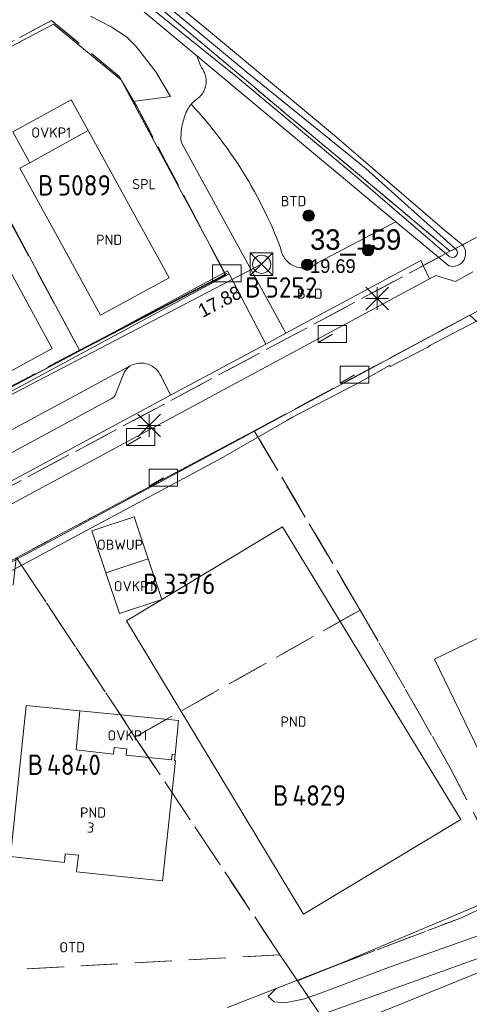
# Model space of a CAD drawing. Header units: metres. Extents: x 207644 to 210135, y 370459 to 373417.
# Tile 253 of 256: x 208262 to 208301, y 372788 to 372875. Entities that reach past the tile are written whole.
import ezdxf
from ezdxf.enums import TextEntityAlignment as Align

# ---------------------------------------------------------------- set-up
doc = ezdxf.new("R2010")
doc.units = ezdxf.units.M
doc.linetypes.add('HIDDEN2', pattern=[4.7625, 3.175, -1.5875])
for name, color, linetype in [('BTD', 7, 'Continuous'), ('CON_BxH300x300mm', 7, 'Continuous'), ('GB', 1, 'Continuous'), ('GB11', 1, 'Continuous'), ('INV_BxH300x300mm', 7, 'Continuous'), ('KAD_perceelnummer', 212, 'Continuous'), ('KAD_sectie', 212, 'Continuous'), ('KAD_Vastgesteld_Perceel', 212, 'Continuous'), ('NAR', 7, 'Continuous'), ('NLV_inspectieput', 7, 'Continuous'), ('NNR_inspectieput', 7, 'Continuous'), ('NOD_inspectieput', 7, 'Continuous'), ('OBWUP', 7, 'Continuous'), ('OTD', 7, 'Continuous'), ('OVKP1', 7, 'Continuous'), ('PND', 7, 'Continuous'), ('SPL', 7, 'Continuous')]:
    doc.layers.add(name, color=color, linetype=linetype)
for name, color, linetype, lineweight in [('GIMGMV', 7, 'Continuous', 25), ('GMV', 7, 'Continuous', 25), ('GP1', 7, 'Continuous', 30), ('GSPL', 7, 'Continuous', 25), ('Q21_lantaarnpaal', 1, 'Continuous', 0), ('Q23_kolk', 153, 'Continuous', 0), ('Q26_boom', 72, 'Continuous', 0), ('Q28_rioolput', 153, 'Continuous', 0)]:
    doc.layers.add(name, color=color, linetype=linetype, lineweight=lineweight)
doc.styles.add('ISO', font='isocpeur.ttf', dxfattribs={"height": 1})
doc.styles.add('ISOCP', font='ISOCP.shx', dxfattribs={"height": 1.8})

# ---------------------------------------------------------------- blocks, each defined once
blk = doc.blocks.new('ACMAP_ANN_TEMPLATE_Vastgesteld_Perceelnummer')
at = {"layer": 'KAD_perceelnummer', "style": 'ISOCP'}
blk.add_attdef('Perceelnummer', text='', height=1.8, dxfattribs=at).set_placement((0, 0), align=Align.MIDDLE)
at = {"layer": 'KAD_sectie', "style": 'ISOCP'}
blk.add_attdef('sectie', text='', height=1.8, dxfattribs=at).set_placement((-2.7, 0), align=Align.MIDDLE_RIGHT)
blk = doc.blocks.new('Q26')
blk.add_hatch(color=256).paths.add_polyline_path([(-0.452, -0.01, 1), (0.548, -0.01, 1)])
blk.add_circle((0.048, -0.01), 0.5)
blk = doc.blocks.new('Q21')
for p, q in [((-1, 1), (0, 0)), ((0, 1), (0, 0)), ((0, 0), (1, 1)), ((-1, 0), (0, 0)), ((-1, -1), (0, 0)), ((0, 0), (1, 0)), ((0, 0), (0, -1)), ((0, 0), (1, -1))]:
    blk.add_line(p, q)
blk = doc.blocks.new('Q23')
blk.add_line((-1.25, -0.75), (0, 0))
blk.add_lwpolyline([(-1.25, -0.75), (1.25, -0.75), (1.25, 0.75), (-1.25, 0.75), (-1.25, -0.75)])
blk = doc.blocks.new('Q28')
at = {"linetype": 'Continuous'}
for p, q in [((-1, -1), (1, 1)), ((-1, 1), (1, -1))]:
    blk.add_line(p, q, dxfattribs=at)
blk.add_lwpolyline([(1, 1), (1, -1), (-1, -1), (-1, 1)], close=True)

msp = doc.modelspace()

# ---------------------------------------------------------------- linework, layer by layer
at = {"layer": 'CON_BxH300x300mm', "color": 253, "linetype": 'Continuous', "lineweight": 13}
msp.add_lwpolyline([(208232.725, 372826.868), (208282.937, 372853.048)], dxfattribs=at)
at = {"layer": 'GB', "color": 253, "linetype": 'Continuous', "lineweight": 13}
for points in [[(208271.019, 372821.596), (208284.767, 372829.882)], [(208284.767, 372829.882), (208300.484, 372804.095)], [(208298.178, 372818.223), (208315.463, 372826.599)], [(208286.618, 372795.732), (208271.019, 372821.596)], [(208303.5, 372807.24), (208298.178, 372818.223)], [(208260.822, 372800.829), (208262.18, 372814.143)], [(208262.18, 372814.143), (208266.918, 372813.673)], [(208266.918, 372813.673), (208266.593, 372810.238)], [(208266.593, 372810.238), (208269.885, 372809.858)], [(208269.885, 372809.858), (208269.955, 372810.439)], [(208269.955, 372810.439), (208271.057, 372810.308)], [(208271.057, 372810.308), (208270.989, 372809.747)], [(208270.989, 372809.747), (208275.004, 372809.351)], [(208275.341, 372809.282), (208274.214, 372798.668)], [(208275.004, 372809.351), (208275.055, 372809.844)], [(208275.055, 372809.844), (208275.306, 372809.772)], [(208275.306, 372809.772), (208275.255, 372809.291)], [(208275.255, 372809.291), (208275.341, 372809.282)], [(208300.484, 372804.095), (208286.618, 372795.732)], [(208265.558, 372800.303), (208260.822, 372800.829)], [(208265.639, 372801.062), (208265.558, 372800.303)], [(208266.792, 372800.938), (208265.639, 372801.062)], [(208266.635, 372799.478), (208266.792, 372800.938)], [(208274.214, 372798.668), (208266.635, 372799.478)]]:
    msp.add_lwpolyline(points, dxfattribs=at)
at = {"layer": 'GB11', "color": 253, "linetype": 'Continuous', "lineweight": 13}
for points in [[(208261.629, 372861.526), (208268.745, 372848.551), (208274.778, 372851.86), (208267.661, 372864.835)], [(208267.661, 372864.835), (208262.513, 372862.011)], [(208262.513, 372862.011), (208261.629, 372861.526)], [(208252.933, 372853.371), (208250.965, 372856.992), (208256.621, 372860.067), (208264.472, 372845.622), (208258.816, 372842.548)]]:
    msp.add_lwpolyline(points, dxfattribs=at)
at = {"layer": 'GIMGMV', "color": 253, "linetype": 'Continuous', "lineweight": 13}
for points in [[(208271.707, 372830.783), (208267.986, 372829.549)], [(208272.935, 372827.081), (208271.707, 372830.783)], [(208267.986, 372829.549), (208269.214, 372825.847)], [(208272.935, 372827.081), (208269.214, 372825.847)]]:
    msp.add_lwpolyline(points, dxfattribs=at)
at = {"layer": 'GMV', "color": 253, "linetype": 'Continuous', "lineweight": 13}
for points in [[(208278.087, 372873.82), (208266.54, 372883.277)], [(208269.597, 372878.592), (208280.68, 372869.634)], [(208281.658, 372869.968), (208271.922, 372878.097)], [(208270.52, 372877.035), (208277.225, 372871.44)], [(208254.369, 372868.836), (208264.591, 372874.233)], [(208264.591, 372874.233), (208270.554, 372869.331)], [(208269.693, 372874.005), (208267.873, 372874.927)], [(208271.035, 372873.102), (208269.693, 372874.005)], [(208289.366, 372864.395), (208278.087, 372873.82)], [(208271.872, 372872.266), (208271.035, 372873.102)], [(208273.625, 372870.038), (208271.872, 372872.266)], [(208277.225, 372871.44), (208294.773, 372856.795)], [(208277.225, 372871.44), (208277.556, 372870.594)], [(208274.899, 372867.849), (208273.625, 372870.038)], [(208277.556, 372870.594), (208277.629, 372870.408)], [(208277.629, 372870.408), (208277.689, 372870.329)], [(208277.689, 372870.329), (208277.747, 372870.245)], [(208277.747, 372870.245), (208277.801, 372870.157)], [(208277.801, 372870.157), (208277.851, 372870.064)], [(208277.851, 372870.064), (208277.896, 372869.967)], [(208277.896, 372869.967), (208277.937, 372869.866)], [(208277.937, 372869.866), (208277.972, 372869.762)], [(208292.11, 372861.483), (208281.658, 372869.968)], [(208270.554, 372869.331), (208271.327, 372867.889)], [(208277.972, 372869.762), (208278.002, 372869.654)], [(208278.002, 372869.654), (208278.025, 372869.544)], [(208278.025, 372869.544), (208278.042, 372869.431)], [(208278.042, 372868.971), (208278.025, 372868.856)], [(208278.042, 372869.431), (208278.053, 372869.317)], [(208278.053, 372869.086), (208278.042, 372868.971)], [(208278.053, 372869.317), (208278.056, 372869.202)], [(208278.056, 372869.202), (208278.053, 372869.086)], [(208280.68, 372869.634), (208291.511, 372860.586)], [(208277.728, 372868.125), (208277.664, 372868.037)], [(208277.787, 372868.219), (208277.728, 372868.125)], [(208277.841, 372868.316), (208277.787, 372868.219)], [(208277.89, 372868.418), (208277.841, 372868.316)], [(208277.933, 372868.523), (208277.89, 372868.418)], [(208277.97, 372868.632), (208277.933, 372868.523)], [(208278.001, 372868.743), (208277.97, 372868.632)], [(208278.025, 372868.856), (208278.001, 372868.743)], [(208271.327, 372867.889), (208271.592, 372867.395)], [(208271.592, 372867.395), (208274.899, 372867.849)], [(208279.215, 372853.168), (208271.592, 372867.395)], [(208276.785, 372867.235), (208276.726, 372867.168)], [(208276.846, 372867.3), (208276.785, 372867.235)], [(208276.926, 372867.378), (208276.846, 372867.3)], [(208276.992, 372867.438), (208276.926, 372867.378)], [(208277.113, 372867.537), (208276.992, 372867.438)], [(208277.3, 372867.672), (208277.113, 372867.537)], [(208277.378, 372867.734), (208277.3, 372867.672)], [(208277.453, 372867.802), (208277.378, 372867.734)], [(208277.527, 372867.875), (208277.453, 372867.802)], [(208277.597, 372867.953), (208277.527, 372867.875)], [(208277.664, 372868.037), (208277.597, 372867.953)], [(208276.207, 372866.224), (208276.268, 372866.378)], [(208276.268, 372866.378), (208276.3, 372866.455)], [(208276.3, 372866.455), (208276.367, 372866.606)], [(208276.367, 372866.606), (208276.412, 372866.698)], [(208276.412, 372866.698), (208276.467, 372866.799)], [(208276.467, 372866.799), (208276.541, 372866.919)], [(208276.541, 372866.919), (208276.598, 372867.003)], [(208276.598, 372867.003), (208276.637, 372867.056)], [(208276.637, 372867.056), (208276.672, 372867.102)], [(208276.672, 372867.102), (208276.726, 372867.168)], [(208277.063, 372866.801), (208276.726, 372867.168)], [(208277.396, 372866.43), (208277.063, 372866.801)], [(208277.724, 372866.054), (208277.396, 372866.43)], [(208275.951, 372865.344), (208275.987, 372865.507)], [(208275.987, 372865.507), (208276.028, 372865.669)], [(208276.028, 372865.669), (208276.073, 372865.829)], [(208276.073, 372865.829), (208276.123, 372865.989)], [(208276.123, 372865.989), (208276.178, 372866.146)], [(208276.178, 372866.146), (208276.207, 372866.224)], [(208278.047, 372865.674), (208277.724, 372866.054)], [(208278.366, 372865.289), (208278.047, 372865.674)], [(208275.843, 372864.518), (208275.848, 372864.601)], [(208275.848, 372864.601), (208275.863, 372864.766)], [(208275.863, 372864.766), (208275.893, 372865.015)], [(208275.893, 372865.015), (208275.92, 372865.18)], [(208275.92, 372865.18), (208275.951, 372865.344)], [(208278.681, 372864.9), (208278.366, 372865.289)], [(208278.99, 372864.506), (208278.681, 372864.9)], [(208275.834, 372864.269), (208275.843, 372864.518)], [(208275.834, 372864.077), (208275.834, 372864.269)], [(208275.841, 372863.882), (208275.834, 372864.077)], [(208275.845, 372863.822), (208275.841, 372863.882)], [(208285.075, 372846.963), (208275.845, 372863.822)], [(208279.294, 372864.108), (208278.99, 372864.506)], [(208279.594, 372863.706), (208279.294, 372864.108)], [(208299.049, 372856.064), (208289.366, 372864.395)], [(208279.888, 372863.3), (208279.594, 372863.706)], [(208280.178, 372862.891), (208279.888, 372863.3)], [(208280.462, 372862.477), (208280.178, 372862.891)], [(208280.741, 372862.059), (208280.462, 372862.477)], [(208281.014, 372861.638), (208280.741, 372862.059)], [(208281.282, 372861.214), (208281.014, 372861.638)], [(208281.545, 372860.786), (208281.282, 372861.214)], [(208300.087, 372854.36), (208292.11, 372861.483)], [(208281.802, 372860.354), (208281.545, 372860.786)], [(208282.053, 372859.92), (208281.802, 372860.354)], [(208291.511, 372860.586), (208299.469, 372853.743)], [(208300.632, 372854.752), (208311.791, 372860.674)], [(208282.299, 372859.482), (208282.053, 372859.92)], [(208282.539, 372859.041), (208282.299, 372859.482)], [(208282.773, 372858.598), (208282.539, 372859.041)], [(208283.001, 372858.151), (208282.773, 372858.598)], [(208283.223, 372857.703), (208283.001, 372858.151)], [(208283.44, 372857.251), (208283.223, 372857.703)], [(208283.65, 372856.797), (208283.44, 372857.251)], [(208283.854, 372856.341), (208283.65, 372856.797)], [(208294.773, 372856.795), (208294.419, 372856.61)], [(208294.773, 372856.795), (208298.54, 372853.651)], [(208284.053, 372855.883), (208283.854, 372856.341)], [(208294.419, 372856.61), (208287.858, 372853.167)], [(208300.497, 372854.882), (208299.049, 372856.064)], [(208284.245, 372855.422), (208284.053, 372855.883)], [(208284.431, 372854.96), (208284.245, 372855.422)], [(208284.611, 372854.496), (208284.431, 372854.96)], [(208284.632, 372854.361), (208284.611, 372854.496)], [(208284.663, 372854.225), (208284.632, 372854.361)], [(208284.703, 372854.09), (208284.663, 372854.225)], [(208300.162, 372854.224), (208300.087, 372854.36)], [(208300.186, 372854.06), (208300.162, 372854.224)], [(208300.632, 372854.752), (208300.497, 372854.882)], [(208300.748, 372854.595), (208300.632, 372854.752)], [(208300.837, 372854.415), (208300.748, 372854.595)], [(208300.895, 372854.218), (208300.837, 372854.415)], [(208300.898, 372854.19), (208300.895, 372854.218)], [(208300.916, 372854.014), (208300.898, 372854.19)], [(208284.754, 372853.957), (208284.703, 372854.09)], [(208284.815, 372853.826), (208284.754, 372853.957)], [(208284.885, 372853.7), (208284.815, 372853.826)], [(208284.964, 372853.578), (208284.885, 372853.7)], [(208285.053, 372853.462), (208284.964, 372853.578)], [(208285.149, 372853.353), (208285.053, 372853.462)], [(208285.075, 372846.963), (208296.968, 372853.385)], [(208285.252, 372853.252), (208285.149, 372853.353)], [(208296.968, 372853.385), (208297.186, 372852.928)], [(208298.236, 372853.489), (208297.186, 372852.928)], [(208298.54, 372853.651), (208298.236, 372853.489)], [(208298.54, 372853.651), (208299.426, 372852.912)], [(208299.469, 372853.743), (208299.604, 372853.667)], [(208299.604, 372853.667), (208299.768, 372853.643)], [(208299.768, 372853.643), (208299.93, 372853.683)], [(208299.93, 372853.683), (208300.057, 372853.771)], [(208300.057, 372853.771), (208300.146, 372853.898)], [(208300.146, 372853.898), (208300.186, 372854.06)], [(208300.675, 372853.297), (208300.777, 372853.453)], [(208300.777, 372853.453), (208300.853, 372853.624)], [(208300.853, 372853.624), (208300.901, 372853.813)], [(208300.901, 372853.813), (208300.916, 372854.014)], [(208279.67, 372852.319), (208279.215, 372853.168)], [(208279.67, 372852.319), (208279.943, 372852.466)], [(208279.943, 372852.466), (208280.081, 372852.2)], [(208285.362, 372853.159), (208285.252, 372853.252)], [(208285.477, 372853.074), (208285.362, 372853.159)], [(208285.597, 372852.999), (208285.477, 372853.074)], [(208285.719, 372852.934), (208285.597, 372852.999)], [(208285.844, 372852.878), (208285.719, 372852.934)], [(208285.972, 372852.83), (208285.844, 372852.878)], [(208286.106, 372852.791), (208285.972, 372852.83)], [(208286.244, 372852.761), (208286.106, 372852.791)], [(208286.385, 372852.74), (208286.244, 372852.761)], [(208286.528, 372852.729), (208286.385, 372852.74)], [(208286.673, 372852.729), (208286.528, 372852.729)], [(208286.818, 372852.739), (208286.673, 372852.729)], [(208286.962, 372852.76), (208286.818, 372852.739)], [(208287.104, 372852.791), (208286.962, 372852.76)], [(208287.243, 372852.832), (208287.104, 372852.791)], [(208287.378, 372852.883), (208287.243, 372852.832)], [(208287.508, 372852.942), (208287.378, 372852.883)], [(208287.631, 372853.01), (208287.508, 372852.942)], [(208287.748, 372853.085), (208287.631, 372853.01)], [(208287.858, 372853.167), (208287.748, 372853.085)], [(208297.186, 372852.928), (208297.74, 372851.768)], [(208299.426, 372852.912), (208299.608, 372852.87)], [(208299.608, 372852.87), (208299.803, 372852.858)], [(208299.803, 372852.858), (208300.003, 372852.881)], [(208300.003, 372852.881), (208300.199, 372852.939)], [(208300.199, 372852.939), (208300.382, 372853.032)], [(208300.382, 372853.032), (208300.542, 372853.154)], [(208300.542, 372853.154), (208300.604, 372853.221)], [(208300.604, 372853.221), (208300.675, 372853.297)], [(208297.74, 372851.768), (208226.447, 372813.331)], [(208280.081, 372852.2), (208233.748, 372827.228)], [(208266.906, 372845.439), (208279.67, 372852.319)], [(208280.081, 372852.2), (208283.304, 372846.007)], [(208298.292, 372852.066), (208297.74, 372851.768)], [(208300.027, 372851.535), (208298.292, 372852.066)], [(208301.561, 372852.375), (208300.027, 372851.535)], [(208304.137, 372850.099), (208214.485, 372801.797)], [(208303.122, 372848.69), (208297.773, 372845.884)], [(208283.304, 372846.007), (208285.075, 372846.963)], [(208274.895, 372841.513), (208283.304, 372846.007)], [(208297.583, 372845.746), (208294.268, 372844.046)], [(208297.773, 372845.884), (208297.583, 372845.746)], [(208264.269, 372844.018), (208266.906, 372845.439)], [(208271.363, 372844.083), (208247.055, 372830.981)], [(208251.732, 372837.389), (208264.231, 372843.998)], [(208264.231, 372843.998), (208264.269, 372844.018)], [(208294.196, 372844.134), (208291.653, 372842.678)], [(208294.268, 372844.046), (208294.196, 372844.134)], [(208270.839, 372843.514), (208270.087, 372841.654)], [(208274.895, 372841.513), (208274.074, 372843.172)], [(208291.653, 372842.678), (208285.651, 372839.56)], [(208247.059, 372826.474), (208274.895, 372841.513)], [(208269.691, 372841.177), (208250.311, 372830.725)], [(208285.651, 372839.56), (208285.172, 372839.282)], [(208285.172, 372839.282), (208279.353, 372835.909)], [(208279.353, 372835.909), (208249.242, 372819.768)], [(208289.943, 372791.405), (208305.218, 372797.848)], [(208294.34, 372791.13), (208306.586, 372795.444)], [(208279.254, 372783.65), (208306.398, 372793.411)], [(208306.777, 372792.486), (208288.811, 372785.221)], [(208284.218, 372789.168), (208289.943, 372791.405)], [(208288.13, 372788.77), (208294.34, 372791.13)], [(208279.926, 372787.491), (208284.218, 372789.168)], [(208284.218, 372789.168), (208283.527, 372788.465)], [(208283.527, 372788.465), (208284.05, 372788.002)], [(208284.991, 372787.898), (208286.599, 372788.23)], [(208286.599, 372788.23), (208288.13, 372788.77)], [(208284.05, 372788.002), (208284.991, 372787.898)]]:
    msp.add_lwpolyline(points, dxfattribs=at)
for points in [[(208271.363, 372844.083, 0.165582), (208270.839, 372843.514)], [(208274.074, 372843.172, 0.443831), (208271.363, 372844.083)], [(208270.087, 372841.654, -0.21871), (208269.691, 372841.177)]]:
    msp.add_lwpolyline(points, format="xyb", dxfattribs=at)
at = {"layer": 'GP1', "color": 253, "linetype": 'Continuous', "lineweight": 13}
for points in [[(208267.661, 372864.835), (208266.164, 372867.565), (208261.016, 372864.741), (208262.513, 372862.011)], [(208272.935, 372827.081), (208274.132, 372823.472)], [(208270.411, 372822.238), (208269.214, 372825.847)], [(208274.132, 372823.472), (208270.411, 372822.238)], [(208275.628, 372812.809), (208266.918, 372813.673)], [(208275.306, 372809.772), (208275.628, 372812.809)]]:
    msp.add_lwpolyline(points, dxfattribs=at)
at = {"layer": 'GSPL', "color": 253, "linetype": 'Continuous', "lineweight": 13}
for points in [[(208261.32, 372872.506), (208264.591, 372874.233), (208270.554, 372869.331), (208271.327, 372867.889)], [(208266.158, 372846.834), (208254.369, 372868.836)], [(208271.327, 372867.889), (208279.215, 372853.168)], [(208279.215, 372853.168), (208279.777, 372852.119), (208266.917, 372845.418)], [(208266.917, 372845.418), (208266.158, 372846.834)], [(208251.732, 372837.389), (208266.917, 372845.418)]]:
    msp.add_lwpolyline(points, dxfattribs=at)
at = {"layer": 'KAD_Vastgesteld_Perceel', "color": 253, "linetype": 'HIDDEN2', "lineweight": 13}
for points in [[(208262.816, 372885.022), (208248.698, 372896.869), (208263.132, 372907.345), (208271.779, 372913.621), (208273.078, 372910.854), (208355.544, 372970.671), (208389.303, 372901.722), (208299.554, 372854.193), (208262.816, 372885.022)], [(208279.737, 372852.163), (208266.899, 372845.477), (208260.898, 372856.58), (208254.201, 372868.945), (208254.16, 372869.021), (208264.413, 372874.554), (208270.385, 372869.626), (208271.911, 372867.039), (208279.737, 372852.163)], [(208239.206, 372861.096), (208254.16, 372869.021), (208254.201, 372868.945), (208260.898, 372856.58), (208266.899, 372845.477), (208251.731, 372837.464), (208239.206, 372861.096)], [(208305.212, 372797.688), (208299.563, 372808.64), (208291.625, 372822.555), (208282.286, 372838.367), (208301.274, 372848.555), (208303.26, 372846.72), (208318.385, 372854.547), (208338.072, 372821.215), (208338.035, 372821.19), (208335.114, 372818.612), (208328.315, 372812.001), (208324.778, 372809.15), (208321.066, 372806.47), (208317.27, 372803.922), (208313.313, 372801.65), (208305.212, 372797.688)], [(208291.625, 372822.555), (208271.778, 372811.355), (208261.351, 372827.174), (208282.286, 372838.367), (208291.625, 372822.555)], [(208257.499, 372790.647), (208258.582, 372801.057), (208261.296, 372827.144), (208261.351, 372827.174), (208271.778, 372811.355), (208284.547, 372792.156), (208257.499, 372790.647)], [(208284.547, 372792.156), (208271.778, 372811.355), (208291.625, 372822.555), (208299.563, 372808.64), (208305.212, 372797.688), (208302.868, 372796.54), (208300.546, 372795.422), (208289.954, 372791.388), (208286.095, 372789.863), (208285.239, 372791.131), (208284.547, 372792.156)]]:
    msp.add_lwpolyline(points, close=True, dxfattribs=at)
for points in [[(208439.749, 372918.873), (208411.023, 372902.928), (208374.448, 372883.558), (208318.385, 372854.547), (208303.26, 372846.72), (208301.274, 372848.555), (208282.286, 372838.367), (208261.351, 372827.174), (208261.296, 372827.144), (208261.296, 372827.144), (208259.758, 372826.322), (208205.093, 372797.095), (208194.456, 372798.67), (208200.535, 372801.875), (208203.358, 372803.354), (208225.34, 372814.872), (208258.147, 372832.062), (208299.554, 372854.193), (208389.303, 372901.722), (208433.16, 372925.056), (208457.115, 372937.84)], [(208262.816, 372885.022), (208299.554, 372854.193), (208258.147, 372832.062), (208225.34, 372814.872), (208221.951, 372821.447), (208236.704, 372829.382), (208239.431, 372830.849), (208251.731, 372837.464), (208266.899, 372845.477), (208279.737, 372852.163), (208271.911, 372867.039), (208270.385, 372869.626), (208264.413, 372874.554), (208254.16, 372869.021), (208239.206, 372861.096), (208224.906, 372853.471), (208224.217, 372852.999), (208224.217, 372852.999), (208214.745, 372846.508), (208208.277, 372842.373), (208195.889, 372831.772)], [(208194.456, 372798.67), (208205.093, 372797.095), (208255.495, 372790.535), (208255.983, 372790.562), (208257.499, 372790.647), (208284.547, 372792.156), (208285.239, 372791.131), (208286.095, 372789.863), (208294.983, 372776.71)], [(208294.983, 372776.71), (208286.095, 372789.863), (208289.954, 372791.388), (208300.546, 372795.422), (208302.868, 372796.54)]]:
    msp.add_lwpolyline(points, dxfattribs=at)
at = {"layer": 'NOD_inspectieput', "color": 253, "lineweight": 13}
msp.add_circle((208282.94, 372853.05), 0.8, dxfattribs=at)

# ---------------------------------------------------------------- block references
at = {"layer": 'KAD_Vastgesteld_Perceel', "color": 253, "linetype": 'HIDDEN2', "lineweight": 13}
ref = msp.add_blockref('ACMAP_ANN_TEMPLATE_Vastgesteld_Perceelnummer', (208267.322, 372860.016), dxfattribs=at)
ref.add_attrib('Perceelnummer', '5089', dxfattribs={"layer": 'KAD_perceelnummer', "lineweight": 13, "height": 1.8, "style": 'ISOCP'}).set_placement((208267.322, 372860.016), align=Align.MIDDLE)
ref.add_attrib('sectie', 'B', dxfattribs={"layer": 'KAD_sectie', "lineweight": 13, "height": 1.8, "style": 'ISOCP'}).set_placement((208264.622, 372860.016), align=Align.MIDDLE_RIGHT)
ref = msp.add_blockref('ACMAP_ANN_TEMPLATE_Vastgesteld_Perceelnummer', (208285.564, 372851.012), dxfattribs=at)
ref.add_attrib('Perceelnummer', '5252', dxfattribs={"layer": 'KAD_perceelnummer', "lineweight": 13, "height": 1.8, "style": 'ISOCP'}).set_placement((208285.564, 372851.012), align=Align.MIDDLE)
ref.add_attrib('sectie', 'B', dxfattribs={"layer": 'KAD_sectie', "lineweight": 13, "height": 1.8, "style": 'ISOCP'}).set_placement((208282.864, 372851.012), align=Align.MIDDLE_RIGHT)
ref = msp.add_blockref('ACMAP_ANN_TEMPLATE_Vastgesteld_Perceelnummer', (208276.569, 372824.861), dxfattribs=at)
ref.add_attrib('Perceelnummer', '3376', dxfattribs={"layer": 'KAD_perceelnummer', "lineweight": 13, "height": 1.8, "style": 'ISOCP'}).set_placement((208276.569, 372824.861), align=Align.MIDDLE)
ref.add_attrib('sectie', 'B', dxfattribs={"layer": 'KAD_sectie', "lineweight": 13, "height": 1.8, "style": 'ISOCP'}).set_placement((208273.869, 372824.861), align=Align.MIDDLE_RIGHT)
ref = msp.add_blockref('ACMAP_ANN_TEMPLATE_Vastgesteld_Perceelnummer', (208266.401, 372808.911), dxfattribs=at)
ref.add_attrib('Perceelnummer', '4840', dxfattribs={"layer": 'KAD_perceelnummer', "lineweight": 13, "height": 1.8, "style": 'ISOCP'}).set_placement((208266.401, 372808.911), align=Align.MIDDLE)
ref.add_attrib('sectie', 'B', dxfattribs={"layer": 'KAD_sectie', "lineweight": 13, "height": 1.8, "style": 'ISOCP'}).set_placement((208263.701, 372808.911), align=Align.MIDDLE_RIGHT)
ref = msp.add_blockref('ACMAP_ANN_TEMPLATE_Vastgesteld_Perceelnummer', (208288.009, 372806.209), dxfattribs=at)
ref.add_attrib('Perceelnummer', '4829', dxfattribs={"layer": 'KAD_perceelnummer', "lineweight": 13, "height": 1.8, "style": 'ISOCP'}).set_placement((208288.009, 372806.209), align=Align.MIDDLE)
ref.add_attrib('sectie', 'B', dxfattribs={"layer": 'KAD_sectie', "lineweight": 13, "height": 1.8, "style": 'ISOCP'}).set_placement((208285.309, 372806.209), align=Align.MIDDLE_RIGHT)
at = {"layer": 'Q21_lantaarnpaal', "color": 253}
for p in [(208293.113, 372850.04), (208273.024, 372838.844)]:
    msp.add_blockref('Q21', p, dxfattribs=at)
at = {"layer": 'Q23_kolk', "color": 253}
for p in [(208279.873, 372852.252), (208289.182, 372846.895), (208291.124, 372843.305), (208272.293, 372837.808), (208274.28, 372834.217)]:
    msp.add_blockref('Q23', p, dxfattribs=at)
at = {"layer": 'Q26_boom', "color": 253}
for p in [(208287.037, 372857.352), (208292.267, 372854.306), (208286.909, 372853.017)]:
    msp.add_blockref('Q26', p, dxfattribs=at)
at = {"layer": 'Q28_rioolput', "color": 253}
msp.add_blockref('Q28', (208282.937, 372853.048), dxfattribs=at)

# ---------------------------------------------------------------- texts
at = {"layer": 'BTD', "color": 253, "linetype": 'Continuous', "lineweight": 13, "style": 'ISO'}
for p in [(208285.75, 372858.623), (208287.187, 372850.459)]:
    msp.add_text('BTD', height=0.9, dxfattribs=at).set_placement(p, align=Align.MIDDLE_CENTER)
at = {"layer": 'INV_BxH300x300mm', "color": 253, "lineweight": 13}
msp.add_text('17.88', height=1.2, rotation=27.54, dxfattribs=at).set_placement((208277.74, 372848.31))
at = {"layer": 'NAR', "color": 253, "linetype": 'Continuous', "lineweight": 13, "style": 'ISO'}
msp.add_text('3', height=0.9, rotation=353.9, dxfattribs=at).set_placement((208267.875, 372803.364), align=Align.MIDDLE_CENTER)
at = {"layer": 'NLV_inspectieput', "color": 253, "lineweight": 13}
msp.add_text('19.69', height=1.2, dxfattribs=at).set_placement((208287.21, 372852.29))
at = {"layer": 'NNR_inspectieput', "color": 253, "lineweight": 13}
msp.add_text('33_159', height=1.8, dxfattribs=at).set_placement((208287.21, 372854.33))
at = {"layer": 'OBWUP', "color": 253, "linetype": 'Continuous', "lineweight": 13, "style": 'ISO'}
msp.add_text('OBWUP', height=0.9, dxfattribs=at).set_placement((208270.461, 372828.316), align=Align.MIDDLE_CENTER)
at = {"layer": 'OTD', "color": 253, "linetype": 'Continuous', "lineweight": 13, "style": 'ISO'}
msp.add_text('OTD', height=0.9, dxfattribs=at).set_placement((208266.244, 372792.815), align=Align.MIDDLE_CENTER)
at = {"layer": 'OVKP1', "color": 253, "linetype": 'Continuous', "lineweight": 13, "style": 'ISO'}
for p in [(208264.403, 372864.67), (208271.673, 372824.66), (208271.111, 372811.496)]:
    msp.add_text('OVKP1', height=0.9, dxfattribs=at).set_placement(p, align=Align.MIDDLE_CENTER)
at = {"layer": 'PND', "color": 253, "linetype": 'Continuous', "lineweight": 13, "style": 'ISO'}
for p in [(208269.502, 372855.214), (208285.752, 372812.717), (208268.082, 372804.695)]:
    msp.add_text('PND', height=0.9, dxfattribs=at).set_placement(p, align=Align.MIDDLE_CENTER)
at = {"layer": 'SPL', "color": 253, "linetype": 'Continuous', "lineweight": 13, "style": 'ISO'}
msp.add_text('SPL', height=0.9, dxfattribs=at).set_placement((208272.576, 372860.12), align=Align.MIDDLE_CENTER)

doc.saveas('drawing.dxf')
